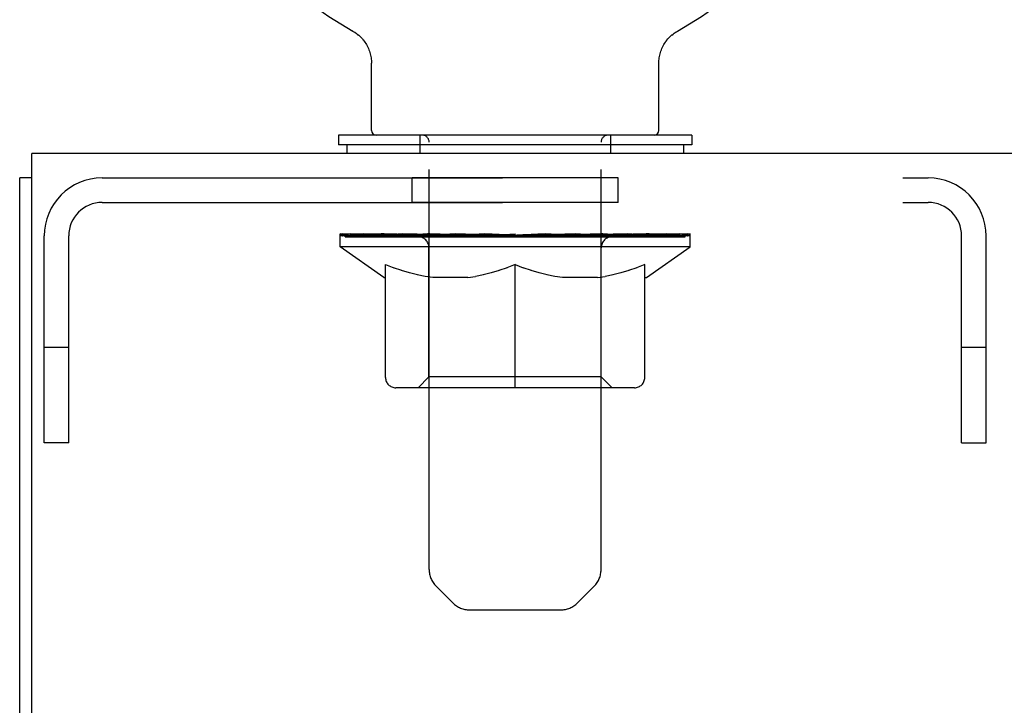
# Model space of a CAD drawing. Header units: inches. Extents: x 0 to 309, y 0 to 200.
# Tile 72 of 109: x 74.29 to 78.47, y 132.04 to 134.95. Entities that reach past the tile are written whole.
import ezdxf

# ---------------------------------------------------------------- set-up
doc = ezdxf.new("R2010")
doc.units = ezdxf.units.IN
doc.header["$LTSCALE"] = 17
doc.header["$MEASUREMENT"] = 0
doc.linetypes.add('HIDDEN', pattern=[0.2, 0.1, -0.1])
doc.layers.get('0').update_dxf_attribs({"linetype": 'CONTINUOUS'})
for name, color, linetype in [('02___PRT_ALL_AXES', 7, 'CONTINUOUS'), ('DEFAULT_2', 8, 'HIDDEN'), ('DIMENSIONS', 7, 'CONTINUOUS')]:
    doc.layers.add(name, color=color, linetype=linetype)
doc.styles.get("Standard").update_dxf_attribs({"font": 'txt', "width": 0.8})
doc.dimstyles.new('DIMSTYLE_3', dxfattribs={"dimtxt": 1.418182, "dimasz": 1.818182, "dimexe": 0.09, "dimexo": 0.07, "dimgap": 0.039, "dimtad": 0, "dimtih": 1, "dimtoh": 1, "dimzin": 4, "dimdsep": 46, "dimtxsty": 'Standard', "dimblk": '_FILLED', "dimblk1": '_FILLED', "dimblk2": '_FILLED', "dimcen": 0.09, "dimadec": 0, "dimazin": 0, "dimtfac": 1, "dimtofl": 0, "dimtmove": 0, "dimatfit": 3, "dimldrblk": '_FILLED', "dimfxl": 0, "dimtolj": 1, "dimtzin": 4, "dimarcsym": 0})

# ---------------------------------------------------------------- blocks, each defined once
blk = doc.blocks.new('_FILLED')
at = {"color": 0, "linetype": 'ByBlock'}
blk.add_solid([(0, 0), (-1, 0.2), (-1, -0.2)], dxfattribs=at)
blk = doc.blocks.new('*D17')
at = {"layer": 'DIMENSIONS', "color": 2, "linetype": 'Continuous'}
for p, q in [((90.0846, 131.6327), (90.0846, 137.0292)), ((90.0846, 137.0292), (91.6482, 137.0292)), ((90.0846, 130.5077), (90.0846, 126.8713))]:
    blk.add_line(p, q, dxfattribs=at)
at = {"layer": 'DIMENSIONS', "color": 2, "linetype": 'Continuous', "xscale": 1.8181818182, "yscale": 1.8181818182, "zscale": 1.8181818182}
for p, rotation in [((90.0846, 131.6327), 270), ((90.0846, 130.5077), 90)]:
    blk.add_blockref('_FILLED', p, dxfattribs=dict(at, rotation=rotation))
at = {"layer": 'DIMENSIONS', "color": 2, "linetype": 'Continuous', "insert": (92.3573, 137.7383), "char_height": 1.41818, "width": 4.538182, "attachment_point": 1, "line_spacing_factor": 0.9}
blk.add_mtext('1.13', dxfattribs=at)

msp = doc.modelspace()

# ---------------------------------------------------------------- linework, layer by layer
at = {"color": 7, "linetype": 'Continuous'}
for p, q in [((75.7073, 134.9029), (75.7125, 134.8999)), ((75.7074, 134.9028), (75.7073, 134.9029)), ((75.7081, 134.9024), (75.7092, 134.9018)), ((75.7125, 134.8999), (75.7175, 134.8966)), ((75.7174, 134.8967), (75.7224, 134.8932)), ((75.7222, 134.8934), (75.7272, 134.8897)), ((75.727, 134.8898), (75.7318, 134.8859)), ((75.7316, 134.8861), (75.7363, 134.882)), ((77.0586, 134.882), (77.0632, 134.8861)), ((77.063, 134.8859), (77.0678, 134.8898)), ((77.0677, 134.8897), (77.0726, 134.8934)), ((77.0724, 134.8932), (77.0774, 134.8967)), ((77.0773, 134.8966), (77.0824, 134.8999)), ((77.0774, 134.8967), (77.0787, 134.8976)), ((77.0824, 134.8999), (77.0875, 134.9029)), ((77.0856, 134.9018), (77.0867, 134.9024)), ((77.0874, 134.9028), (77.0875, 134.9029)), ((75.7361, 134.8821), (75.7406, 134.8779)), ((75.7404, 134.878), (75.7448, 134.8736)), ((75.7446, 134.8738), (75.7488, 134.8692)), ((75.7486, 134.8694), (75.7526, 134.8646)), ((75.7524, 134.8648), (75.7563, 134.8599)), ((75.7561, 134.8601), (75.7597, 134.855)), ((75.7596, 134.8552), (75.763, 134.8501)), ((75.7629, 134.8502), (75.7661, 134.845)), ((75.766, 134.8451), (75.769, 134.8398)), ((77.0258, 134.8398), (77.0288, 134.8451)), ((77.0287, 134.845), (77.0319, 134.8502)), ((77.0318, 134.8501), (77.0352, 134.8552)), ((77.0351, 134.855), (77.0387, 134.8601)), ((77.0386, 134.8599), (77.0424, 134.8648)), ((77.0422, 134.8646), (77.0462, 134.8694)), ((77.0461, 134.8692), (77.0502, 134.8738)), ((77.0501, 134.8736), (77.0544, 134.878)), ((77.0542, 134.8779), (77.0587, 134.8821)), ((75.7689, 134.8399), (75.7717, 134.8344)), ((75.7717, 134.8346), (75.7742, 134.829)), ((75.7742, 134.8291), (75.7765, 134.8235)), ((75.7765, 134.8236), (75.7786, 134.8179)), ((75.7785, 134.818), (75.7804, 134.8123)), ((75.7804, 134.8123), (75.7821, 134.8065)), ((75.7821, 134.8066), (75.7835, 134.8007)), ((77.0113, 134.8007), (77.0127, 134.8066)), ((77.0127, 134.8065), (77.0144, 134.8123)), ((77.0144, 134.8123), (77.0163, 134.818)), ((77.0162, 134.8179), (77.0184, 134.8236)), ((77.0183, 134.8235), (77.0207, 134.8291)), ((77.0206, 134.829), (77.0232, 134.8346)), ((77.0231, 134.8344), (77.0259, 134.8399)), ((75.7835, 134.8008), (75.7847, 134.7949)), ((75.7847, 134.795), (75.7857, 134.789)), ((75.7857, 134.7891), (75.7865, 134.7831)), ((75.7873, 134.7712), (75.7874, 134.766)), ((75.7874, 134.4807), (75.7874, 134.766)), ((77.0074, 134.766), (77.0075, 134.7712)), ((77.0074, 134.4807), (77.0074, 134.766)), ((77.0075, 134.7712), (77.0078, 134.7772)), ((77.0075, 134.7712), (77.0078, 134.7771)), ((77.0078, 134.7771), (77.0083, 134.7831)), ((77.0083, 134.7831), (77.0091, 134.7891)), ((77.0091, 134.789), (77.0101, 134.795)), ((77.0101, 134.7949), (77.0113, 134.8008)), ((75.6474, 134.4607), (75.6474, 134.4187)), ((77.1474, 134.4607), (75.6474, 134.4607)), ((77.1474, 134.4607), (77.1474, 134.4187)), ((77.1474, 134.4187), (75.6474, 134.4187)), ((75.6824, 134.4187), (75.6824, 134.3827)), ((77.1124, 134.4187), (77.1124, 134.3827)), ((74.3454, 134.2787), (74.2934, 134.2787))]:
    msp.add_line(p, q, dxfattribs=at)
at = {"color": 3, "linetype": 'Continuous'}
for p, q in [((74.3454, 131.2022), (74.3454, 134.3827)), ((134.2414, 134.3827), (74.3454, 134.3827)), ((74.2934, 62.4867), (74.2934, 134.2787))]:
    msp.add_line(p, q, dxfattribs=at)
at = {"color": 7, "linetype": 'Continuous'}
msp.add_lwpolyline([(75.7865, 134.7831), (75.787, 134.7772), (75.7873, 134.7712), (75.7874, 134.766)], dxfattribs=at)
for centre, radius, start, end in [((76.3974, 136.1325), 1.41, 299.2655, 240.7345), ((75.8074, 134.4807), 0.02, 180, 270), ((76.9874, 134.4807), 0.02, 270, 360)]:
    msp.add_arc(centre, radius, start, end, dxfattribs=at)
at = {"layer": '02___PRT_ALL_AXES', "color": 8, "linetype": 'HIDDEN'}
for p, q in [((75.9599, 134.1747), (75.9599, 134.2787)), ((76.8349, 134.2787), (75.9599, 134.2787)), ((76.8349, 134.1747), (76.8349, 134.2787)), ((76.8349, 134.1747), (75.9599, 134.1747))]:
    msp.add_line(p, q, dxfattribs=at)
at = {"layer": 'DEFAULT_2', "color": 8, "linetype": 'HIDDEN'}
for p, q in [((75.7073, 134.9029), (75.7073, 134.9029)), ((75.7161, 134.8976), (75.7174, 134.8967)), ((77.0874, 134.9028), (77.0875, 134.9029)), ((75.9924, 134.4607), (75.9924, 134.3827)), ((76.0324, 132.6151), (76.0324, 134.4307)), ((76.7624, 132.6151), (76.7624, 134.4307)), ((76.8024, 134.4607), (76.8024, 134.3827)), ((74.6439, 134.2787), (78.1509, 134.2787)), ((74.6439, 134.1747), (78.1509, 134.1747)), ((74.3974, 133.1537), (74.3974, 134.0322)), ((74.5014, 133.1537), (74.5014, 134.0322)), ((75.6539, 133.986), (75.6539, 134.0407)), ((75.6652, 134.0329), (75.6652, 134.0407)), ((75.6758, 134.029), (75.6758, 134.033)), ((75.6758, 134.029), (77.119, 134.029)), ((75.6862, 134.029), (75.6862, 134.033)), ((75.6873, 134.029), (75.6873, 134.033)), ((75.6987, 134.0329), (75.6987, 134.0407)), ((75.7182, 134.029), (75.7182, 134.033)), ((75.7204, 134.029), (75.7204, 134.033)), ((75.7535, 134.0329), (75.7535, 134.0407)), ((75.7709, 134.029), (75.7709, 134.033)), ((75.7741, 134.029), (75.7741, 134.033)), ((76.0106, 134.0326), (75.7816, 134.0326)), ((75.8279, 134.0329), (75.8279, 134.0407)), ((75.8292, 134.029), (75.8292, 134.0326)), ((75.8299, 134.029), (75.8299, 134.0326)), ((75.833, 134.029), (75.833, 134.0326)), ((75.8425, 134.029), (75.8425, 134.033)), ((75.8428, 134.029), (75.8428, 134.0326)), ((75.8467, 134.029), (75.8467, 134.033)), ((75.8499, 134.029), (75.8499, 134.0338)), ((75.8538, 134.029), (75.8538, 134.0326)), ((75.8731, 134.029), (75.8731, 134.0326)), ((75.8912, 134.029), (75.8912, 134.0326)), ((75.8936, 134.029), (75.8936, 134.0358)), ((75.9195, 134.0329), (75.9195, 134.0407)), ((75.9195, 134.029), (75.9195, 134.0326)), ((75.9311, 134.029), (75.9311, 134.033)), ((75.9361, 134.029), (75.9361, 134.033)), ((75.944, 134.029), (75.944, 134.0326)), ((75.9597, 134.029), (75.9597, 134.0375)), ((75.9803, 134.029), (75.9803, 134.0326)), ((75.983, 134.029), (75.983, 134.0326)), ((76.0106, 134.029), (76.0106, 134.0326)), ((76.0889, 134.0326), (76.0232, 134.0326)), ((76.0257, 134.0329), (76.0257, 134.0407)), ((76.0338, 134.029), (76.0338, 134.033)), ((76.0394, 134.029), (76.0394, 134.033)), ((76.0461, 134.029), (76.0461, 134.0389)), ((76.0538, 134.029), (76.0538, 134.0326)), ((76.0651, 134.029), (76.0651, 134.0326)), ((76.0889, 134.029), (76.0889, 134.0326)), ((76.1766, 134.0326), (76.114, 134.0326)), ((76.1377, 134.029), (76.1377, 134.0326)), ((76.1431, 134.0329), (76.1431, 134.0407)), ((76.1475, 134.029), (76.1475, 134.033)), ((76.1503, 134.029), (76.1503, 134.0399)), ((76.1537, 134.029), (76.1537, 134.033)), ((76.163, 134.029), (76.163, 134.0331)), ((76.1766, 134.029), (76.1766, 134.0326)), ((76.271, 134.0326), (76.2133, 134.0326)), ((76.2296, 134.029), (76.2296, 134.0326)), ((76.2627, 134.0326), (76.3974, 134.0407)), ((76.2683, 134.0329), (76.2683, 134.0407)), ((76.2689, 134.0405), (76.2683, 134.0407)), ((76.2689, 134.033), (76.2689, 134.0405)), ((76.2689, 134.029), (76.2689, 134.033)), ((76.271, 134.029), (76.271, 134.0326)), ((76.2739, 134.029), (76.2739, 134.0332)), ((76.2753, 134.029), (76.2753, 134.033)), ((76.3692, 134.0326), (76.3183, 134.0326)), ((76.3265, 134.029), (76.3265, 134.0326)), ((76.3692, 134.029), (76.3692, 134.0326)), ((76.3944, 134.0331), (76.3941, 134.033)), ((76.3941, 134.029), (76.3941, 134.033)), ((76.3944, 134.029), (76.3944, 134.0331)), ((76.3974, 134.0329), (76.3974, 134.0407)), ((76.4004, 134.029), (76.4004, 134.0331)), ((76.4004, 134.0331), (76.4007, 134.033)), ((76.4007, 134.029), (76.4007, 134.033)), ((76.4031, 134.0326), (76.4765, 134.0326)), ((76.4256, 134.029), (76.4256, 134.0326)), ((76.4402, 134.0326), (76.4402, 134.0381)), ((76.4402, 134.0381), (76.5322, 134.0326)), ((76.4649, 134.0326), (76.4649, 134.0366)), ((76.4683, 134.029), (76.4683, 134.0326)), ((76.5195, 134.029), (76.5195, 134.033)), ((76.5209, 134.029), (76.5209, 134.0332)), ((76.5239, 134.029), (76.5239, 134.0326)), ((76.5239, 134.0326), (76.5815, 134.0326)), ((76.5259, 134.0405), (76.5265, 134.0407)), ((76.5259, 134.033), (76.5259, 134.0405)), ((76.5259, 134.029), (76.5259, 134.033)), ((76.5265, 134.0329), (76.5265, 134.0407)), ((76.5652, 134.029), (76.5652, 134.0326)), ((76.6182, 134.029), (76.6182, 134.0326)), ((76.6182, 134.0326), (76.6808, 134.0326)), ((76.6318, 134.029), (76.6318, 134.0331)), ((76.6411, 134.029), (76.6411, 134.033)), ((76.6446, 134.029), (76.6446, 134.0399)), ((76.6473, 134.029), (76.6473, 134.033)), ((76.6517, 134.0329), (76.6517, 134.0407)), ((76.6571, 134.029), (76.6571, 134.0326)), ((76.7059, 134.029), (76.7059, 134.0326)), ((76.7059, 134.0326), (76.7716, 134.0326)), ((76.7298, 134.029), (76.7298, 134.0326)), ((76.741, 134.029), (76.741, 134.0326)), ((76.7487, 134.029), (76.7487, 134.0389)), ((76.7554, 134.029), (76.7554, 134.033)), ((76.761, 134.029), (76.761, 134.033)), ((76.7692, 134.0329), (76.7692, 134.0407)), ((76.7842, 134.029), (76.7842, 134.0326)), ((76.7842, 134.0326), (77.0132, 134.0326)), ((76.8118, 134.029), (76.8118, 134.0326)), ((76.8145, 134.029), (76.8145, 134.0326)), ((76.8351, 134.029), (76.8351, 134.0375)), ((76.8508, 134.029), (76.8508, 134.0326)), ((76.8587, 134.029), (76.8587, 134.033)), ((76.8637, 134.029), (76.8637, 134.033)), ((76.8753, 134.0329), (76.8753, 134.0407)), ((76.8754, 134.029), (76.8754, 134.0326)), ((76.9012, 134.029), (76.9012, 134.0358)), ((76.9036, 134.029), (76.9036, 134.0326)), ((76.9217, 134.029), (76.9217, 134.0326)), ((76.941, 134.029), (76.941, 134.0326)), ((76.9449, 134.029), (76.9449, 134.0338)), ((76.9481, 134.029), (76.9481, 134.033)), ((76.9521, 134.029), (76.9521, 134.0326)), ((76.9523, 134.029), (76.9523, 134.033)), ((76.9619, 134.029), (76.9619, 134.0326)), ((76.9649, 134.029), (76.9649, 134.0326)), ((76.9656, 134.029), (76.9656, 134.0326)), ((76.967, 134.0329), (76.967, 134.0407)), ((77.0207, 134.029), (77.0207, 134.033)), ((77.024, 134.029), (77.024, 134.033)), ((77.0413, 134.0329), (77.0413, 134.0407)), ((77.0744, 134.029), (77.0744, 134.033)), ((77.0766, 134.029), (77.0766, 134.033)), ((77.0961, 134.0329), (77.0961, 134.0407)), ((77.1075, 134.029), (77.1075, 134.033)), ((77.1086, 134.029), (77.1086, 134.033)), ((77.119, 134.029), (77.119, 134.033)), ((77.1296, 134.0329), (77.1296, 134.0407)), ((77.1409, 133.986), (77.1409, 134.0407)), ((78.2934, 133.1537), (78.2934, 134.0322)), ((78.3974, 133.1537), (78.3974, 134.0322)), ((75.8403, 133.8555), (75.6539, 133.986)), ((77.1409, 133.986), (75.6539, 133.986)), ((76.0315, 133.4341), (76.0315, 133.9824)), ((76.7633, 133.4341), (76.7633, 133.9824)), ((76.9545, 133.8555), (77.1409, 133.986)), ((75.8469, 133.4308), (75.8469, 133.9105)), ((75.8469, 133.9105), (75.8816, 133.8971)), ((75.9158, 133.8854), (75.8813, 133.8973)), ((75.9492, 133.8754), (75.9152, 133.8856)), ((76.3291, 133.8856), (76.2951, 133.8754)), ((76.3631, 133.8973), (76.3285, 133.8854)), ((76.3974, 133.9105), (76.3627, 133.8971)), ((76.3974, 133.3875), (76.3974, 133.9105)), ((76.3974, 133.9105), (76.4321, 133.8971)), ((76.4663, 133.8854), (76.4318, 133.8973)), ((76.4997, 133.8754), (76.4657, 133.8856)), ((76.8796, 133.8856), (76.8456, 133.8754)), ((76.9136, 133.8973), (76.879, 133.8854)), ((76.9479, 133.9105), (76.9132, 133.8971)), ((76.9479, 133.4308), (76.9479, 133.9105)), ((75.8403, 133.8555), (75.8469, 133.8555)), ((75.9823, 133.8671), (75.9486, 133.8756)), ((76.0153, 133.8605), (75.9818, 133.8672)), ((76.0481, 133.8555), (76.015, 133.8605)), ((76.1962, 133.8555), (76.0481, 133.8555)), ((76.1962, 133.8555), (76.2294, 133.8605)), ((76.2625, 133.8672), (76.229, 133.8605)), ((76.2957, 133.8756), (76.262, 133.8671)), ((76.5328, 133.8671), (76.4991, 133.8756)), ((76.5658, 133.8605), (76.5323, 133.8672)), ((76.5986, 133.8555), (76.5655, 133.8605)), ((76.7467, 133.8555), (76.5986, 133.8555)), ((76.7467, 133.8555), (76.7799, 133.8605)), ((76.813, 133.8672), (76.7795, 133.8605)), ((76.8462, 133.8756), (76.8125, 133.8671)), ((76.9479, 133.8555), (76.9545, 133.8555)), ((74.5014, 133.5587), (74.3974, 133.5587)), ((78.3974, 133.5587), (78.2934, 133.5587)), ((76.0315, 133.4341), (75.9849, 133.3875)), ((76.7633, 133.4341), (76.0315, 133.4341)), ((76.7633, 133.4341), (76.8099, 133.3875)), ((76.9045, 133.3875), (75.8903, 133.3875)), ((74.5014, 133.1537), (74.3974, 133.1537)), ((78.2934, 133.1537), (78.3974, 133.1537)), ((76.1331, 132.473), (76.0617, 132.5444)), ((76.6617, 132.473), (76.7331, 132.5444)), ((76.2038, 132.4437), (76.591, 132.4437))]:
    msp.add_line(p, q, dxfattribs=at)
for centre, radius, start, end in [((76.0024, 134.4307), 0.03, 0, 90), ((76.7924, 134.4307), 0.03, 90, 180), ((74.6439, 134.0322), 0.2465, 90, 180), ((78.1509, 134.0322), 0.2465, 0, 90), ((74.6439, 134.0322), 0.1425, 90, 180), ((78.1509, 134.0322), 0.1425, 0, 90), ((75.9849, 133.9824), 0.0466, 0, 90), ((76.8099, 133.9824), 0.0466, 90, 180), ((75.8903, 133.4308), 0.0434, 180, 270), ((76.9045, 133.4308), 0.0434, 270, 360), ((76.1324, 132.6151), 0.1, 180, 225), ((76.6624, 132.6151), 0.1, 315, 360), ((76.2038, 132.5437), 0.1, 225, 270), ((76.591, 132.5437), 0.1, 270, 315)]:
    msp.add_arc(centre, radius, start, end, dxfattribs=at)
for centre, major_axis, ratio, start_param, end_param in [((75.6307, 134.0268), (0.2318, 0), 0.060167, 0.426548, 1.470503), ((76.3974, 134.0407), (0.7435, 0.0078), 0.059247, 2.966439, 3.140971), ((76.3974, 134.0407), (0.7435, 0), 0.060167, 3.141593, 3.316126), ((75.6307, 134.019), (0.2318, 0.0024), 0.059247, 1.374323, 1.469882), ((75.6023, 134.0268), (0.2318, 0.0024), 0.059247, 0.251393, 1.295349), ((75.6824, 134.0268), (0.2318, -0.0024), 0.059247, 0.601702, 1.645657), ((76.3974, 134.0407), (0.7435, 0.0153), 0.056515, 2.79136, 2.965893), ((76.3974, 134.0407), (0.7435, -0.0078), 0.059247, -2.966439, -2.791906), ((75.6824, 134.019), (0.2318, 0), 0.060167, 1.549477, 1.645036), ((75.6023, 134.019), (0.2318, 0.0048), 0.056515, 1.199244, 1.294804), ((75.6864, 134.0217), (0.1922, 0.002), 0.059247, 1.051627, 1.625044), ((75.6633, 134.0217), (0.1922, 0.004), 0.056515, 0.876548, 1.449966), ((75.731, 134.0217), (0.1922, 0), 0.060167, 1.226781, 1.800198), ((75.598, 134.0268), (0.2318, 0.0048), 0.056515, 0.076315, 1.120271), ((75.7558, 134.0268), (0.2318, -0.0048), 0.056515, 0.77678, 1.820736), ((76.3974, 134.0407), (0.7435, 0.0224), 0.052059, 2.616423, 2.790956), ((76.3974, 134.0407), (0.7435, -0.0153), 0.056515, -2.79136, -2.616827), ((75.7558, 134.019), (0.2318, -0.0024), 0.059247, 1.724631, 1.82019), ((75.598, 134.019), (0.2318, 0.007), 0.052059, 1.024308, 1.119867), ((75.6625, 134.0217), (0.1922, 0.0058), 0.052059, 0.701611, 1.275029), ((75.796, 134.0217), (0.1922, -0.002), 0.059247, 1.401935, 1.975352), ((75.8487, 134.0268), (0.2318, -0.007), 0.052059, 0.951717, 1.995673), ((76.3974, 134.0407), (0.7435, 0.0288), 0.046022, 2.441677, 2.61621), ((76.3974, 134.0407), (0.7435, -0.0224), 0.052059, -2.616423, -2.441891), ((75.6181, 134.0268), (0.2318, 0.007), 0.052059, -0.098622, 0.945334), ((75.8487, 134.019), (0.2318, -0.0048), 0.056515, 1.899709, 1.995269), ((75.6181, 134.019), (0.2318, 0.009), 0.046022, 0.849561, 0.945121), ((75.684, 134.0217), (0.1922, 0.0074), 0.046022, 0.526865, 1.100283), ((75.8792, 134.0217), (0.1922, -0.004), 0.056515, 1.577013, 2.150431), ((75.9583, 134.0268), (0.2318, -0.009), 0.046022, 1.126463, 2.170419), ((76.3974, 134.0407), (0.7435, 0.0343), 0.038593, 2.267147, 2.44168), ((76.3974, 134.0407), (0.7435, -0.0288), 0.046022, -2.441677, -2.267144), ((75.6618, 134.0268), (0.2318, 0.009), 0.046022, -0.273368, 0.770588), ((75.9583, 134.019), (0.2318, -0.007), 0.052059, 2.074646, 2.170205), ((75.6618, 134.019), (0.2318, 0.0107), 0.038593, 0.675031, 0.77059), ((75.7272, 134.0217), (0.1922, 0.0089), 0.038593, 0.352335, 0.925752), ((75.9782, 134.0217), (0.1922, -0.0058), 0.052059, 1.75195, 2.325367), ((76.0813, 134.0268), (0.2318, -0.0107), 0.038593, 1.300994, 2.344949), ((76.3974, 134.0407), (0.7435, 0.0388), 0.030002, 2.09283, 2.267363), ((76.3974, 134.0407), (0.7435, -0.0343), 0.038593, -2.267147, -2.092614), ((75.7279, 134.0268), (0.2318, 0.0107), 0.038593, -0.447899, 0.596057), ((76.0813, 134.019), (0.2318, -0.009), 0.046022, 2.249392, 2.344952), ((75.7279, 134.019), (0.2318, 0.0121), 0.030002, 0.500714, 0.596274), ((75.7908, 134.0217), (0.1922, 0.01), 0.030002, 0.178018, 0.751436), ((76.0899, 134.0217), (0.1922, -0.0074), 0.046022, 1.926696, 2.500114), ((75.8143, 134.0268), (0.2318, 0.0121), 0.030002, -0.622215, 0.421741), ((76.2138, 134.0268), (0.2318, -0.0121), 0.030002, 1.47531, 2.519266), ((76.3974, 134.0407), (0.7435, 0.0421), 0.020513, 1.918702, 2.093235), ((76.3974, 134.0407), (0.7435, -0.0388), 0.030002, -2.09283, -1.918297), ((76.2138, 134.019), (0.2318, -0.0107), 0.038593, 2.423923, 2.519482), ((75.8143, 134.019), (0.2318, 0.0131), 0.020513, 0.326586, 0.422146), ((75.8728, 134.0217), (0.1922, 0.0109), 0.020513, 0.00389, 0.577307), ((76.2109, 134.0217), (0.1922, -0.0089), 0.038593, 2.101227, 2.674644), ((75.9184, 134.0268), (0.2318, 0.0131), 0.020513, -0.796343, 0.247613), ((76.3519, 134.0268), (0.2318, -0.0131), 0.020513, 1.649438, 2.693394), ((76.3974, 134.0407), (0.7435, 0.0441), 0.010411, 1.744712, 1.919245), ((76.3974, 134.0407), (0.7435, -0.0421), 0.020513, -1.918702, -1.744169), ((76.3519, 134.019), (0.2318, -0.0121), 0.030002, 2.598239, 2.693799), ((75.9184, 134.019), (0.2318, 0.0137), 0.010411, 0.152596, 0.248156), ((75.9708, 134.0217), (0.1922, 0.0114), 0.010411, 6.113086, 6.686503), ((76.3376, 134.0217), (0.1922, -0.01), 0.030002, 2.275543, 2.848961), ((76.0371, 134.0268), (0.2318, 0.0137), 0.010411, -0.970333, -0.000837), ((76.4914, 134.0268), (0.2318, -0.0137), 0.010411, 1.823428, 2.867384), ((76.3974, 134.0407), (0.7435, -0.0441), 0.010411, -1.744712, -1.56247), ((76.4914, 134.019), (0.2318, -0.0131), 0.020513, 2.772368, 2.867927), ((76.4662, 134.0217), (0.1922, -0.0109), 0.020513, 2.449671, 3.023089), ((76.3034, 134.0268), (0.2318, 0.0137), 0.010411, 0.274209, 1.318165), ((76.2022, 134.0217), (0.1922, 0.0114), 0.010411, -0.000452, 0.517932), ((76.1667, 134.019), (0.2318, 0.0137), 0.010411, 0.099676, 0.195236), ((76.3974, 134.0407), (0.7435, 0.0441), 0.010411, -1.571413, -1.39688), ((76.5926, 134.0217), (0.1922, -0.0114), 0.010411, 2.623661, 3.141974), ((76.6281, 134.019), (0.2318, -0.0137), 0.010411, 2.734394, 2.946357), ((76.4429, 134.0268), (0.2318, 0.0131), 0.020513, 0.448199, 1.492154), ((76.3287, 134.0217), (0.1922, 0.0109), 0.020513, 0.118504, 0.691921), ((76.3034, 134.019), (0.2318, 0.0131), 0.020513, 0.273666, 0.369225), ((76.7577, 134.0268), (0.2318, -0.0137), 0.010411, -3.140756, -2.17126), ((76.3974, 134.0407), (0.7435, 0.0421), 0.020513, -1.397424, -1.222891), ((76.3974, 134.0407), (0.7435, -0.0441), 0.010411, 1.222347, 1.39688), ((76.581, 134.0268), (0.2318, 0.0121), 0.030002, 0.622327, 1.666283), ((76.4572, 134.0217), (0.1922, 0.01), 0.030002, 0.292632, 0.86605), ((76.824, 134.0217), (0.1922, -0.0114), 0.010411, 2.738275, 3.311692), ((76.8764, 134.0268), (0.2318, -0.0131), 0.020513, 2.89398, 3.937936), ((76.4429, 134.019), (0.2318, 0.0121), 0.030002, 0.447794, 0.543354), ((76.8764, 134.019), (0.2318, -0.0137), 0.010411, 2.893437, 2.988996), ((76.7135, 134.0268), (0.2318, 0.0107), 0.038593, 0.796643, 1.840599), ((76.3974, 134.0407), (0.7435, 0.0388), 0.030002, -1.223295, -1.048762), ((76.3974, 134.0407), (0.7435, -0.0421), 0.020513, 1.048358, 1.222891), ((76.5839, 134.0217), (0.1922, 0.0089), 0.038593, 0.466948, 1.040366), ((76.922, 134.0217), (0.1922, -0.0109), 0.020513, 2.564285, 3.137703), ((76.9805, 134.0268), (0.2318, -0.0121), 0.030002, 2.719852, 3.763807), ((76.8365, 134.0268), (0.2318, 0.009), 0.046022, 0.971174, 2.01513), ((76.581, 134.019), (0.2318, 0.0107), 0.038593, 0.62211, 0.71767), ((76.9805, 134.019), (0.2318, -0.0131), 0.020513, 2.719447, 2.815007), ((76.3974, 134.0407), (0.7435, 0.0343), 0.038593, -1.048979, -0.874446), ((76.3974, 134.0407), (0.7435, -0.0388), 0.030002, 0.874229, 1.048762), ((76.7049, 134.0217), (0.1922, 0.0074), 0.046022, 0.641479, 1.214897), ((76.9461, 134.0268), (0.2318, 0.007), 0.052059, 1.14592, 2.189876), ((77.004, 134.0217), (0.1922, -0.01), 0.030002, 2.390157, 2.963574), ((77.0669, 134.0268), (0.2318, -0.0107), 0.038593, 2.545535, 3.589491), ((76.8166, 134.0217), (0.1922, 0.0058), 0.052059, 0.816225, 1.389643), ((76.7135, 134.019), (0.2318, 0.009), 0.046022, 0.796641, 0.892201), ((77.0669, 134.019), (0.2318, -0.0121), 0.030002, 2.545319, 2.640878), ((77.039, 134.0268), (0.2318, 0.0048), 0.056515, 1.320857, 2.364813), ((76.3974, 134.0407), (0.7435, 0.0288), 0.046022, -0.874448, -0.699915), ((76.3974, 134.0407), (0.7435, -0.0343), 0.038593, 0.699913, 0.874446), ((77.0676, 134.0217), (0.1922, -0.0089), 0.038593, 2.21584, 2.789258), ((77.133, 134.0268), (0.2318, -0.009), 0.046022, 2.371005, 3.41496), ((76.9156, 134.0217), (0.1922, 0.004), 0.056515, 0.991162, 1.564579), ((77.1124, 134.0268), (0.2318, 0.0024), 0.059247, 1.495935, 2.539891), ((77.1767, 134.0268), (0.2318, -0.007), 0.052059, 2.196258, 3.240214), ((77.1108, 134.0217), (0.1922, -0.0074), 0.046022, 2.04131, 2.614727), ((76.8365, 134.019), (0.2318, 0.007), 0.052059, 0.971387, 1.066947), ((77.133, 134.019), (0.2318, -0.0107), 0.038593, 2.371002, 2.466562), ((77.1641, 134.0268), (0.2318, 0), 0.060167, 1.671089, 2.715045), ((77.1968, 134.0268), (0.2318, -0.0048), 0.056515, 2.021322, 3.065278), ((76.9988, 134.0217), (0.1922, 0.002), 0.059247, 1.16624, 1.739658), ((76.3974, 134.0407), (0.7435, 0.0224), 0.052059, -0.699702, -0.525169), ((76.3974, 134.0407), (0.7435, -0.0288), 0.046022, 0.525382, 0.699915), ((77.1925, 134.0268), (0.2318, -0.0024), 0.059247, 1.846243, 2.890199), ((77.1323, 134.0217), (0.1922, -0.0058), 0.052059, 1.866564, 2.439981), ((77.0638, 134.0217), (0.1922, 0), 0.060167, 1.341394, 1.914812), ((77.1316, 134.0217), (0.1922, -0.004), 0.056515, 1.691627, 2.265045), ((77.1085, 134.0217), (0.1922, -0.002), 0.059247, 1.516549, 2.089966), ((76.9461, 134.019), (0.2318, 0.0048), 0.056515, 1.146324, 1.241883), ((77.1767, 134.019), (0.2318, -0.009), 0.046022, 2.196472, 2.292031), ((76.3974, 134.0407), (0.7435, 0.0153), 0.056515, -0.524765, -0.350233), ((76.3974, 134.0407), (0.7435, -0.0224), 0.052059, 0.350636, 0.525169), ((77.039, 134.019), (0.2318, 0.0024), 0.059247, 1.321402, 1.416962), ((77.1968, 134.019), (0.2318, -0.007), 0.052059, 2.021726, 2.117285), ((76.3974, 134.0407), (0.7435, 0.0078), 0.059247, -0.349687, -0.175154), ((76.3974, 134.0407), (0.7435, -0.0153), 0.056515, 0.1757, 0.350233), ((77.1124, 134.019), (0.2318, 0), 0.060167, 1.496556, 1.592116), ((77.1925, 134.019), (0.2318, -0.0048), 0.056515, 1.846789, 1.942348), ((77.1641, 134.019), (0.2318, -0.0024), 0.059247, 1.67171, 1.76727), ((76.3974, 134.0407), (0.7435, 0), 0.060167, -0.174533, 0), ((76.3974, 134.0407), (0.7435, -0.0078), 0.059247, 0.000621, 0.175154)]:
    msp.add_ellipse(centre, major_axis=major_axis, ratio=ratio, start_param=start_param, end_param=end_param, dxfattribs=at)

# ---------------------------------------------------------------- dimensions: what is measured, and where the dimension line sits
at = {"layer": 'DIMENSIONS', "color": 2, "linetype": 'Continuous'}
dim = msp.add_linear_dim(base=(90.0846134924, 130.5076903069), p1=(74.6774076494, 131.6326903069), p2=(99.7309076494, 130.5076903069), angle=270, dimstyle='DIMSTYLE_3', dxfattribs=at)
dim.commit()
dim.dimension.update_dxf_attribs({"geometry": '*D17', "text_midpoint": (94.6264316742, 137.0292084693), "dimtype": 160})

doc.saveas('drawing.dxf')
